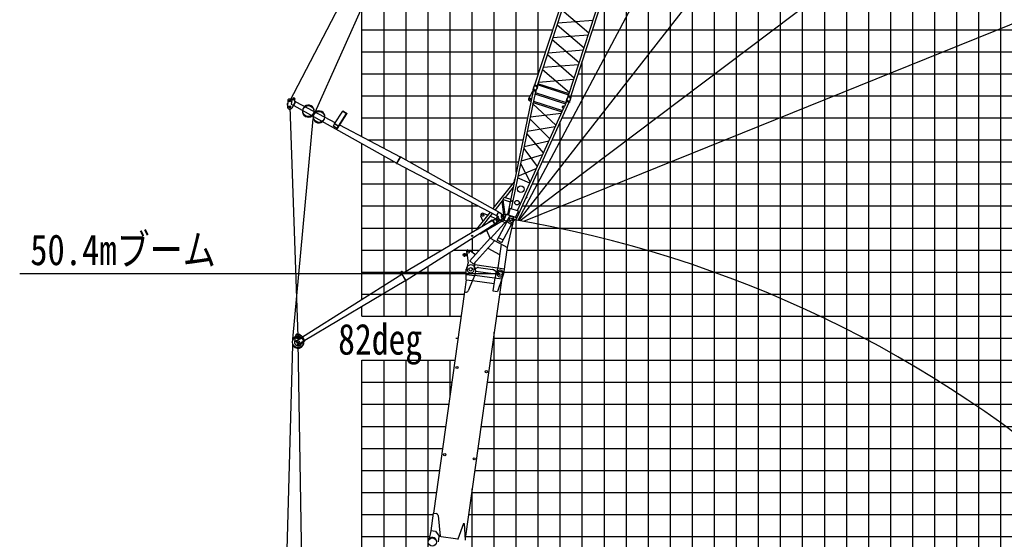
# Model space of a CAD drawing. Extents: x -439399 to 62702, y -349596 to 51651.
# Tile 8 of 63: x -339993 to -295307, y -284333 to -260755. Entities that reach past the tile are written whole.
import ezdxf

# ---------------------------------------------------------------- set-up
doc = ezdxf.new("R2010")
doc.units = 0
doc.layers.get('0').update_dxf_attribs({"linetype": 'CONTINUOUS'})

msp = doc.modelspace()

# ---------------------------------------------------------------- linework, layer by layer
at = {"color": 14, "linetype": 'Continuous'}
for p, q in [((-324458.888848, -266062.734972), (-324458.888848, -176207.494575)), ((-304458.888848, -326207.494575), (-304458.888848, -231866.331867)), ((-314458.888848, -326207.494575), (-314458.888848, -262643.16978)), ((-324183.464855, -266207.494575), (-317155.343842, -266207.494575)), ((-315833.565151, -266207.494575), (-209458.888848, -266207.494575)), ((-324458.888848, -273440.204736), (-324458.888848, -266386.672332)), ((-324458.888848, -274207.494575), (-324458.888848, -273772.598429)), ((-324458.888848, -276207.494575), (-320236.376139, -276207.494575)), ((-324458.888848, -306899.03133), (-324458.888848, -276207.494575)), ((-318638.830183, -276207.494575), (-209458.888848, -276207.494575))]:
    msp.add_line(p, q, dxfattribs=at)
at = {"color": 252, "linetype": 'Continuous'}
for p, q in [((-323458.888848, -266588.323181), (-323458.888848, -176207.494575)), ((-322458.888848, -267113.911389), (-322458.888848, -176207.494575)), ((-321458.888848, -267683.048147), (-321458.888848, -176207.494575)), ((-320458.888848, -268243.332607), (-320458.888848, -176207.494575)), ((-319458.888848, -268803.617067), (-319458.888848, -176207.494575)), ((-318458.888848, -269254.170358), (-318458.888848, -176207.494575)), ((-317458.888848, -267676.59771), (-317458.888848, -176207.494575)), ((-316458.888848, -263250.952481), (-316458.888848, -176207.494575)), ((-295458.888848, -326207.494575), (-295458.888848, -203499.356198)), ((-296458.888848, -326207.494575), (-296458.888848, -206577.048813)), ((-297458.888848, -326207.494575), (-297458.888848, -209654.616823)), ((-298458.888848, -326207.494575), (-298458.888848, -212732.309438)), ((-299458.888848, -326207.494575), (-299458.888848, -215861.284686)), ((-300458.888848, -326207.494575), (-300458.888848, -219158.307531)), ((-301458.888848, -326207.494575), (-301458.888848, -222493.920819)), ((-302458.888848, -326207.494575), (-302458.888848, -225710.838003)), ((-303458.888848, -326207.494575), (-303458.888848, -228788.530617)), ((-305458.888848, -326207.494575), (-305458.888848, -234944.024482)), ((-306458.888848, -326207.494575), (-306458.888848, -238021.717097)), ((-307458.888848, -326207.494575), (-307458.888848, -241099.409711)), ((-308458.888848, -326207.494575), (-308458.888848, -244177.14573)), ((-309458.888848, -326207.494575), (-309458.888848, -247254.838345)), ((-310458.888848, -326207.494575), (-310458.888848, -250332.433112)), ((-311458.888848, -326207.494575), (-311458.888848, -253410.125727)), ((-312458.888848, -326207.494575), (-312458.888848, -256487.818341)), ((-313458.888848, -326207.494575), (-313458.888848, -259565.482493)), ((-324458.888848, -261207.494575), (-315794.929935, -261207.494575)), ((-313992.410265, -261207.494575), (-209458.888848, -261207.494575)), ((-324458.888848, -262207.494575), (-316119.849235, -262207.494575)), ((-314317.329565, -262207.494575), (-209458.888848, -262207.494575)), ((-324458.888848, -263207.494575), (-316444.768536, -263207.494575)), ((-314642.248866, -263207.494575), (-209458.888848, -263207.494575)), ((-324458.888848, -264207.494575), (-316834.14159, -264207.494575)), ((-314967.168166, -264207.494575), (-209458.888848, -264207.494575)), ((-324458.888848, -265207.494575), (-316948.72458, -265207.494575)), ((-315458.888848, -326207.494575), (-315458.888848, -265378.677293)), ((-315381.503748, -265207.494575), (-209458.888848, -265207.494575)), ((-324458.888848, -267207.494575), (-322991.542194, -267207.494575)), ((-323458.888848, -274207.494575), (-323458.888848, -266966.364276)), ((-322307.660508, -267207.494575), (-317361.963104, -267207.494575)), ((-316285.626553, -267207.494575), (-209458.888848, -267207.494575)), ((-322458.888848, -272181.876061), (-322458.888848, -267491.085765)), ((-316458.888848, -326207.494575), (-316458.888848, -267590.76617)), ((-321458.888848, -271589.898536), (-321458.888848, -268015.807253)), ((-324458.888848, -268207.494575), (-321093.576341, -268207.494575)), ((-320522.852841, -268207.494575), (-317625.406195, -268207.494575)), ((-320458.888848, -270997.921011), (-320458.888848, -268540.528741)), ((-316737.687956, -268207.494575), (-209458.888848, -268207.494575)), ((-324458.888848, -269207.494575), (-319187.803427, -269207.494575)), ((-319458.888848, -270405.943487), (-319458.888848, -269065.25023)), ((-317189.749358, -269207.494575), (-209458.888848, -269207.494575)), ((-317458.888848, -326207.494575), (-317458.888848, -269783.363627)), ((-324458.888848, -270207.494575), (-319218.034335, -270207.494575)), ((-317649.639992, -270207.494575), (-209458.888848, -270207.494575)), ((-319458.888848, -270678.117821), (-319458.888848, -271315.311039)), ((-324458.888848, -271207.494575), (-320812.911687, -271207.494575)), ((-320292.174901, -271207.494575), (-319119.493893, -271207.494575)), ((-317875.524528, -271207.494575), (-209458.888848, -271207.494575)), ((-320458.888848, -274207.494575), (-320458.888848, -271313.40597)), ((-321458.888848, -274207.494575), (-321458.888848, -271948.694118)), ((-324458.888848, -272207.494575), (-319725.382586, -272207.494575)), ((-322458.888848, -274207.494575), (-322458.888848, -272583.982267)), ((-318016.065354, -272207.494575), (-209458.888848, -272207.494575)), ((-324458.888848, -273207.494575), (-319814.753659, -273207.494575)), ((-318217.207703, -273207.494575), (-209458.888848, -273207.494575)), ((-324458.888848, -274207.494575), (-319955.294486, -274207.494575)), ((-318357.74853, -274207.494575), (-209458.888848, -274207.494575)), ((-320191.619292, -275207.494575), (-320095.835312, -275207.494575)), ((-318498.289356, -275207.494575), (-209458.888848, -275207.494575)), ((-318458.888848, -326207.494575), (-318458.888848, -274927.145374)), ((-323458.888848, -299271.341451), (-323458.888848, -276207.494575)), ((-322458.888848, -292977.254463), (-322458.888848, -276207.494575)), ((-321458.888848, -286070.260064), (-321458.888848, -276207.494575)), ((-320458.888848, -277790.754861), (-320458.888848, -276207.494575)), ((-324458.888848, -277207.494575), (-320376.916965, -277207.494575)), ((-318779.371009, -277207.494575), (-209458.888848, -277207.494575)), ((-324458.888848, -278207.494575), (-320517.457792, -278207.494575)), ((-318919.911836, -278207.494575), (-209458.888848, -278207.494575)), ((-324458.888848, -279207.494575), (-320657.998668, -279207.494575)), ((-319060.452662, -279207.494575), (-209458.888848, -279207.494575)), ((-324458.888848, -280207.494575), (-320798.539494, -280207.494575)), ((-319200.993538, -280207.494575), (-209458.888848, -280207.494575)), ((-324458.888848, -281207.494575), (-320939.080321, -281207.494575)), ((-319341.534365, -281207.494575), (-209458.888848, -281207.494575)), ((-324458.888848, -282207.494575), (-321079.621147, -282207.494575)), ((-319482.075192, -282207.494575), (-209458.888848, -282207.494575)), ((-319458.888848, -324020.646461), (-319458.888848, -282042.515158)), ((-324458.888848, -283207.494575), (-321220.161974, -283207.494575)), ((-319622.616018, -283207.494575), (-209458.888848, -283207.494575)), ((-324458.888848, -284207.494575), (-321388.616177, -284207.494575)), ((-319763.156845, -284207.494575), (-209458.888848, -284207.494575))]:
    msp.add_line(p, q, dxfattribs=at)
at = {"color": 151, "linetype": 'Continuous'}
for p, q in [((-326585.604745, -264944.958175), (-290576.163802, -184391.49197)), ((-275172.333541, -190487.996117), (-317382.127619, -269873.072936)), ((-262043.740159, -199076.146776), (-317353.387232, -269869.266727)), ((-245631.954543, -215888.617048), (-317282.912986, -269881.486976)), ((-327739.321455, -264444.344952), (-305564.223967, -221975.378265)), ((-234130.774462, -236375.898969), (-317125.123123, -269907.792424)), ((-327829.24235, -264440.585295), (-327840.082335, -264699.585058)), ((-327637.547783, -264394.959777), (-327698.7076, -264364.031754)), ((-327649.436098, -264416.877917), (-327672.975961, -264586.128863)), ((-327649.436092, -264416.878606), (-327607.301255, -264339.192157)), ((-327633.85036, -264757.299618), (-327475.655547, -264465.626638)), ((-327563.618123, -264661.368114), (-327461.591026, -264473.254819)), ((-327515.351747, -264421.35768), (-327501.817345, -264396.403515)), ((-327480.42287, -264474.416427), (-327503.277717, -264462.020633)), ((-327475.655547, -264465.626638), (-327461.591026, -264473.254819)), ((-327466.357677, -264482.044819), (-325665.282646, -265428.668618)), ((-327850.214007, -264559.038479), (-327853.141172, -264628.977236)), ((-327853.141172, -264628.977236), (-327837.15517, -264629.646302)), ((-327850.214007, -264559.038479), (-327834.228005, -264559.707545)), ((-327730.17648, -264704.18655), (-327370.120583, -275128.314238)), ((-327672.975868, -264586.129351), (-327571.008088, -264641.433665)), ((-327577.682645, -264653.739933), (-327563.618123, -264661.368114)), ((-327558.850003, -264652.578304), (-322880.61138, -267269.548405)), ((-325702.563872, -265486.260364), (-325329.015112, -264909.18622)), ((-325334.071843, -264905.956546), (-325325.377531, -264892.525201)), ((-325333.988563, -264906.011551), (-325141.009399, -265029.270891)), ((-325325.376092, -264892.527563), (-325132.396929, -265015.786903)), ((-327600.034816, -275257.038976), (-326669.185446, -265250.008126)), ((-325576.928886, -265691.473436), (-325146.149704, -265025.987283)), ((-325529.73149, -265585.630374), (-325161.22937, -265016.352498)), ((-325141.092973, -265029.216957), (-325132.398661, -265015.785612)), ((-325746.66404, -265583.374734), (-325700.963945, -265484.330025)), ((-325744.482065, -265589.386644), (-325699.196226, -265491.239742)), ((-325591.451951, -265694.579424), (-325742.832346, -265596.588621)), ((-325540.45454, -265585.834786), (-325690.48391, -265488.718522)), ((-325537.375275, -265580.682437), (-325688.044086, -265483.152253)), ((-325583.553339, -265691.529735), (-325538.269034, -265593.386158)), ((-325579.988976, -265694.545631), (-325533.547823, -265593.894845)), ((-325538.803014, -265592.858513), (-325536.086663, -265588.662178)), ((-325472.426773, -265530.03139), (-322721.373622, -266975.952486)), ((-322885.299896, -267278.387801), (-322716.521994, -266967.202165)), ((-322871.235375, -267286.015982), (-322702.457473, -266974.830346)), ((-322716.521994, -266967.202165), (-322702.457473, -266974.830346)), ((-322707.142717, -266983.670902), (-318261.849105, -269474.299832)), ((-322885.299896, -267278.387801), (-322871.235375, -267286.015982)), ((-322866.380201, -267277.266295), (-318354.339821, -269644.830839)), ((-318370.428548, -269791.751514), (-318318.548672, -269696.097569)), ((-318358.23909, -269651.818208), (-318258.119227, -269467.221392)), ((-318358.23909, -269651.818208), (-318326.594159, -269668.981484)), ((-318344.174542, -269659.446403), (-318244.054679, -269474.849587)), ((-318251.503877, -269698.332271), (-318339.407002, -269650.656212)), ((-318028.124035, -269756.902213), (-318258.274509, -269898.084293)), ((-318258.119227, -269467.221392), (-318244.054679, -269474.849587)), ((-318253.589741, -269492.430201), (-318247.664149, -269481.995503)), ((-318253.589741, -269492.430201), (-318030.450938, -269619.144883)), ((-318247.664149, -269481.995503), (-318160.707019, -269531.376179)), ((-318198.604439, -269861.480878), (-318190.238236, -269875.119157)), ((-318104.997602, -269822.829573), (-318190.238205, -269875.11904)), ((-318166.632611, -269541.810877), (-318160.707019, -269531.376179)), ((-318113.363897, -269809.19131), (-318104.997638, -269822.82968)), ((-327604.935453, -275509.812335), (-328871.766381, -319663.966771)), ((-326580.05551, -322207.47527), (-327361.159645, -275388.157988))]:
    msp.add_line(p, q, dxfattribs=at)
at = {"color": 132, "linetype": 'Continuous'}
for p, q in [((-316607.071025, -263707.010883), (-314840.135531, -258268.935976)), ((-316498.364761, -263742.331647), (-314731.429267, -258304.25674)), ((-315085.381855, -264201.437064), (-313318.446361, -258763.362157)), ((-314976.676288, -264236.757601), (-313209.740794, -258798.682694)), ((-314163.212736, -261363.28927), (-315384.774785, -260315.050197)), ((-315576.195577, -260904.18338), (-313971.791745, -260774.155163)), ((-315604.16419, -260990.262111), (-314381.004821, -262033.584858)), ((-314602.016446, -262713.789449), (-315823.578437, -261665.550426)), ((-314191.181353, -261449.367113), (-315793.987612, -261574.479049)), ((-316014.999208, -262254.683653), (-314410.595528, -262124.655449)), ((-316042.980303, -262340.80115), (-314821.41844, -263389.040064)), ((-316262.381968, -263016.050933), (-315040.811536, -264064.263368)), ((-314629.997379, -262799.906079), (-316234.400968, -262929.934275)), ((-314849.399105, -263475.155606), (-316453.794062, -263605.157343)), ((-316628.534759, -263737.841891), (-316671.418895, -263819.033793)), ((-316632.793175, -263736.500033), (-316622.906347, -263706.071465)), ((-316632.793175, -263736.500033), (-316494.888828, -263781.307817)), ((-316622.906347, -263706.071465), (-316485.001999, -263750.879249)), ((-316607.071025, -263707.010883), (-316498.364761, -263742.331647)), ((-316599.603374, -263713.643051), (-316598.365346, -263709.832788)), ((-316499.088025, -263779.896446), (-316512.117303, -263870.788293)), ((-316508.301489, -263743.308795), (-316507.063461, -263739.498533)), ((-316494.888828, -263781.307817), (-316485.001999, -263750.879249)), ((-315077.361696, -264176.753524), (-316490.344603, -263717.648106)), ((-315058.664533, -264119.2095), (-316471.647439, -263660.104083)), ((-315106.846334, -264232.266853), (-315149.730249, -264313.458337)), ((-315111.103309, -264230.92644), (-315101.21648, -264200.497872)), ((-315111.103309, -264230.92644), (-314973.200123, -264275.733847)), ((-315101.21648, -264200.497872), (-314963.313294, -264245.305279)), ((-315085.381855, -264201.437064), (-314976.676288, -264236.757601)), ((-315077.914204, -264208.069231), (-315076.676176, -264204.258969)), ((-314977.419929, -264274.319895), (-314990.449207, -264365.211743)), ((-314986.612552, -264237.7349), (-314985.374524, -264233.924638)), ((-314973.200123, -264275.733847), (-314963.313294, -264245.305279))]:
    msp.add_line(p, q, dxfattribs=at)
at = {"color": 198, "linetype": 'Continuous'}
for p, q in [((-316694.117908, -263975.24416), (-317858.418836, -269610.250865)), ((-316584.745083, -264010.778241), (-317685.934792, -269340.33802)), ((-316722.809784, -264015.25916), (-316893.307004, -264309.654851)), ((-316722.809337, -264015.258494), (-316703.22186, -264019.305644)), ((-316697.680934, -263936.232477), (-316707.569482, -263966.666278)), ((-316569.665159, -264011.474135), (-316707.569482, -263966.666278)), ((-316559.776612, -263981.040334), (-316697.680934, -263936.232477)), ((-316584.745644, -264010.780034), (-316694.119439, -263975.242312)), ((-316693.451546, -263937.604877), (-316680.421764, -263846.709835)), ((-316595.513766, -264062.901958), (-315195.195996, -264517.89305)), ((-316559.776612, -263981.040334), (-316569.665159, -264011.474135)), ((-316564.008138, -263979.666817), (-316521.122663, -263898.472483)), ((-315063.901443, -264504.930048), (-317434.138055, -269748.104094)), ((-316836.949111, -264435.496342), (-316791.169285, -264444.955335)), ((-316703.442574, -264585.231162), (-316672.224702, -264515.733123)), ((-316688.021103, -264510.598464), (-315383.51134, -264934.459629)), ((-316675.699224, -264450.988631), (-315358.436345, -264878.993537)), ((-316607.828633, -264122.509962), (-315220.269784, -264573.355427)), ((-315173.273936, -264469.393499), (-315273.622991, -264691.374526)), ((-315175.990875, -264430.659839), (-315185.879422, -264461.09364)), ((-315047.975099, -264505.901497), (-315185.879422, -264461.09364)), ((-315038.086552, -264475.467696), (-315175.990875, -264430.659839)), ((-315063.897279, -264504.933913), (-315173.271074, -264469.396191)), ((-315171.760033, -264432.030787), (-315158.730805, -264341.139611)), ((-315038.086552, -264475.467696), (-315047.975099, -264505.901497)), ((-315042.315898, -264474.09271), (-314999.432247, -264392.901831)), ((-315310.55152, -264773.063715), (-317415.032177, -269428.361968)), ((-315654.609739, -265534.151592), (-316700.217722, -264569.645524)), ((-315377.064045, -264704.610127), (-315376.944042, -264720.418263)), ((-315367.675691, -264691.89204), (-315377.06225, -264704.607408)), ((-315376.946134, -264720.419085), (-315373.890016, -264727.195935)), ((-315373.892663, -264727.194304), (-315366.699728, -264737.417397)), ((-315367.675709, -264691.883762), (-315361.227132, -264688.201635)), ((-315366.698003, -264737.421145), (-315358.731599, -264745.26751)), ((-315361.218312, -264688.200338), (-315349.390121, -264684.157587)), ((-315358.733069, -264745.264131), (-315350.456749, -264752.160047)), ((-315350.460574, -264752.159399), (-315341.721644, -264757.62778)), ((-315338.335219, -264682.49276), (-315349.390946, -264684.157883)), ((-315341.719249, -264757.628028), (-315310.247232, -264772.398278)), ((-315327.587747, -264681.777348), (-315338.334556, -264682.491414)), ((-315327.588466, -264681.783052), (-315317.305507, -264682.495572)), ((-315277.40866, -264690.144272), (-315317.30012, -264682.491458)), ((-315277.406013, -264690.145937), (-315273.621292, -264691.375668)), ((-316840.060864, -265246.448069), (-315938.607089, -266162.387468)), ((-316821.187743, -265155.110912), (-315408.347216, -264989.402154)), ((-315693.02897, -265619.140723), (-316960.693462, -265830.289227)), ((-317100.146371, -266505.212281), (-315977.90479, -266249.306326)), ((-316222.502286, -266790.383852), (-316979.997263, -265923.713724)), ((-317120.089552, -266601.739933), (-316506.215576, -267417.98258)), ((-316263.101057, -266880.19332), (-317239.511458, -267179.721262)), ((-317378.726203, -267853.483589), (-316548.884823, -267512.363204)), ((-317260.468735, -267281.161575), (-316823.765391, -268120.436975)), ((-317548.675331, -268111.137036), (-318516.369347, -269326.35356)), ((-316844.968148, -268167.332801), (-317393.698735, -267925.951369)), ((-317599.870144, -268358.913744), (-317967.608734, -268820.71469)), ((-318043.63922, -268916.192704), (-318412.887822, -269379.8899)), ((-318112.158781, -269002.240577), (-318039.754149, -269604.833539)), ((-318059.212698, -268935.750962), (-317979.62942, -269598.088743)), ((-318043.636349, -268916.192271), (-317735.686599, -269016.251269)), ((-317967.606558, -268820.71318), (-317712.416515, -268903.6295)), ((-317041.492316, -268879.531138), (-317036.457511, -268884.009437)), ((-316979.967668, -268820.499755), (-317036.457511, -268884.009437)), ((-317002.654553, -268793.622259), (-316980.376455, -268813.437919)), ((-316980.380238, -268813.433748), (-316979.967125, -268820.495649)), ((-317742.653228, -269332.420685), (-317801.705539, -269618.22323)), ((-317739.564086, -269322.914995), (-317742.653503, -269332.423236)), ((-317361.399634, -269445.788146), (-317739.564086, -269322.914995)), ((-317364.486741, -269455.297511), (-317484.703058, -269721.226688)), ((-317361.399634, -269445.788146), (-317364.48905, -269455.296387)), ((-318645.948429, -269489.077147), (-319262.245153, -270263.013898)), ((-319088.566447, -270465.427748), (-318015.636529, -269835.822307)), ((-318544.344968, -269544.971933), (-319022.103857, -270144.934822)), ((-318000.763045, -269847.890905), (-318120.36853, -269750.838143)), ((-317917.329843, -269591.109689), (-318078.874363, -269609.218107)), ((-318000.763024, -269847.892994), (-317917.328029, -269591.106635)), ((-318000.763024, -269847.892994), (-317896.777145, -269881.680074)), ((-317422.777599, -269751.795905), (-317917.328029, -269591.106635)), ((-317848.19452, -269560.749092), (-317878.51096, -269603.718836)), ((-317770.445001, -269638.834903), (-317801.708573, -269618.226126)), ((-317422.781785, -269751.79921), (-317571.15975, -269881.509676)), ((-317522.10653, -269719.518643), (-317484.700235, -269721.222073)), ((-319270.065975, -270256.786067), (-319276.293806, -270264.606889)), ((-319276.293806, -270264.606889), (-319251.244638, -270284.553894)), ((-319270.065975, -270256.786067), (-319242.017011, -270279.121852)), ((-319092.128453, -270479.116801), (-319107.133663, -270453.545963)), ((-319083.503532, -270474.055616), (-319098.283158, -270448.869202)), ((-319092.128453, -270479.116801), (-319083.503532, -270474.055616))]:
    msp.add_line(p, q, dxfattribs=at)
at = {"color": 190, "linetype": 'Continuous'}
for p, q in [((-318535.464594, -269859.297082), (-322637.976944, -272287.892189)), ((-318546.427849, -269856.490417), (-318718.532355, -269958.372417)), ((-318546.427849, -269856.490417), (-318542.352564, -269863.374606)), ((-318540.697416, -269850.77503), (-318527.05896, -269842.408876)), ((-318427.753274, -270034.895895), (-318540.697416, -269850.77503)), ((-318414.114819, -270026.52974), (-318527.05896, -269842.408876)), ((-318521.050558, -269851.633057), (-318434.536163, -269801.480695)), ((-318521.050558, -269851.633057), (-318515.032397, -269862.014573)), ((-318515.032165, -269862.014958), (-318340.227946, -269760.680877)), ((-318434.536163, -269801.480695), (-318428.518002, -269811.862212)), ((-318426.141471, -270006.923888), (-318256.592229, -269897.023188)), ((-318432.978473, -270026.369118), (-322457.059851, -272582.820327)), ((-318718.532355, -269958.372417), (-318714.45707, -269965.256605)), ((-318604.259228, -270144.66001), (-318608.549242, -270137.907147)), ((-318435.444748, -270037.414171), (-318604.259228, -270144.66001)), ((-318435.444748, -270037.414171), (-318439.734762, -270030.661308)), ((-318427.753274, -270034.895895), (-318414.114819, -270026.52974)), ((-318419.614504, -270016.993362), (-318426.141471, -270006.923888)), ((-318419.614504, -270016.993362), (-318335.700939, -269962.601143)), ((-318335.700939, -269962.601143), (-318342.227906, -269952.531669)), ((-327153.078856, -275145.54761), (-322651.818142, -272296.382236)), ((-322744.868395, -272265.459461), (-322706.875637, -272331.221522)), ((-322642.633624, -272184.452376), (-322737.921316, -272239.502995)), ((-322737.075694, -272260.956815), (-322699.2643, -272326.404952)), ((-322638.131523, -272192.24511), (-322733.419215, -272247.295729)), ((-322465.577574, -272599.778771), (-322656.953059, -272287.799599)), ((-322656.952804, -272287.800015), (-322643.314348, -272279.43386)), ((-322451.939119, -272591.412617), (-322643.314603, -272279.433444)), ((-322624.47373, -272195.90321), (-322588.314031, -272258.492412)), ((-322616.677159, -272191.399455), (-322580.565334, -272253.90579)), ((-322470.900461, -272591.311547), (-327050.592015, -275312.619976)), ((-322465.577574, -272599.778771), (-322451.939119, -272591.412617)), ((-327478.728389, -275110.882068), (-327519.134933, -275362.806743)), ((-327477.836787, -275347.109306), (-327165.667327, -275155.617094)), ((-327469.470504, -275360.747969), (-327157.301044, -275169.255758)), ((-327171.941525, -275145.386541), (-327301.644317, -275042.224146)), ((-327171.941943, -275145.388253), (-327158.300158, -275137.020055)), ((-327058.999158, -275329.506906), (-327171.941943, -275145.388253)), ((-327045.364032, -275321.142794), (-327158.306945, -275137.023932)), ((-327469.47076, -275360.747553), (-327477.837042, -275347.108889)), ((-327385.809404, -275497.131795), (-327377.443377, -275510.770042)), ((-327385.809165, -275497.132185), (-327073.639705, -275305.639973)), ((-327377.442899, -275510.770822), (-327065.273439, -275319.278611)), ((-327058.999543, -275329.507263), (-327253.46978, -275506.492064)), ((-327058.998918, -275329.507296), (-327045.363793, -275321.143184))]:
    msp.add_line(p, q, dxfattribs=at)
at = {"color": 196, "linetype": 'Continuous'}
for p, q in [((-318974.632611, -269879.810389), (-319064.33191, -269668.525997)), ((-318761.920805, -269621.742906), (-318938.813192, -269544.364624)), ((-318387.844066, -269785.375812), (-318646.577133, -269672.197848)), ((-317839.983356, -269818.357524), (-318620.833502, -270686.182487)), ((-317791.964109, -269757.867369), (-318331.856304, -270773.256853)), ((-317587.120274, -269866.784775), (-318127.01247, -270882.174258)), ((-317986.113038, -269961.105571), (-318123.717702, -269900.912973)), ((-317859.175308, -271091.163296), (-317563.049857, -269842.319882)), ((-317804.32516, -269751.294882), (-317839.983107, -269818.357724)), ((-317830.853667, -269865.089375), (-317654.264154, -269958.98369)), ((-318893.876509, -270070.02931), (-318917.571716, -270014.215858)), ((-318638.106777, -270672.488332), (-318790.68876, -270313.085397)), ((-317986.024979, -269961.144379), (-317990.120595, -269970.267204)), ((-317989.741037, -269951.904844), (-317967.694216, -269955.003322)), ((-317980.467794, -269974.489812), (-317972.53684, -269968.398838)), ((-317975.410579, -269953.918771), (-317967.976818, -269960.607509)), ((-317967.693954, -269955.003397), (-317965.502036, -269957.857456)), ((-317851.083188, -269934.665157), (-317698.592582, -270015.745855)), ((-318640.851249, -270675.538428), (-319560.534498, -271697.660388)), ((-318438.853568, -270782.942875), (-319395.504827, -271846.150519)), ((-318645.545807, -270684.368077), (-318640.851091, -270675.538602)), ((-318640.851091, -270675.538602), (-317859.175199, -271091.16307)), ((-318324.945124, -270760.258812), (-318120.101289, -270869.176218)), ((-318236.249484, -270650.998094), (-318079.909347, -270734.125624)), ((-319652.14057, -271202.717821), (-319572.919126, -271213.851669)), ((-319572.919126, -271213.851669), (-319588.228132, -271322.780913)), ((-319306.03654, -271432.034802), (-319574.744558, -271226.839267)), ((-318746.11069, -271124.424128), (-318211.765094, -271408.540736)), ((-318145.746158, -270938.790824), (-318296.500719, -272011.465327)), ((-318027.574668, -272289.387597), (-317859.175228, -271091.163254)), ((-317863.869914, -271099.992545), (-317859.175199, -271091.16307)), ((-319709.192906, -271374.446221), (-319808.429054, -271386.782642)), ((-319698.213491, -271462.766393), (-319797.44964, -271475.102814)), ((-319708.612627, -271245.272569), (-319719.746441, -271324.493772)), ((-319719.746441, -271324.493772), (-319610.816955, -271339.802812)), ((-319700.323335, -271372.839763), (-319709.254588, -271373.95004)), ((-319705.895355, -271328.017537), (-319699.941186, -271327.277352)), ((-319705.895355, -271328.017537), (-319646.558796, -271805.330329)), ((-319689.220556, -271462.152296), (-319698.151809, -271463.262574)), ((-319681.312885, -272056.969861), (-319643.824799, -271790.228251)), ((-319646.81302, -271811.489996), (-319656.736879, -271822.519221)), ((-319656.736879, -271822.519221), (-319649.303118, -271829.207959)), ((-319395.504827, -271846.150519), (-319560.534498, -271697.660388)), ((-319364.427109, -272101.50525), (-319316.143526, -271757.949688)), ((-319357.468454, -272051.991847), (-319342.614433, -272054.079444)), ((-319342.614804, -272054.079212), (-319223.085335, -272004.199836)), ((-319331.025567, -271863.840917), (-318311.049625, -272007.189179)), ((-319170.656558, -271997.460341), (-318539.666507, -272086.140205)), ((-318389.976877, -272187.963644), (-318491.127089, -272107.06993)), ((-318311.366436, -272009.376087), (-318344.460444, -272244.852208)), ((-318296.500719, -272011.465327), (-317994.480659, -272053.911476)), ((-318389.976477, -272187.963969), (-318375.122456, -272190.051566)), ((-318376.514187, -272199.954246), (-318338.884243, -272205.24279)), ((-318337.492512, -272195.340109), (-318375.122456, -272190.051566))]:
    msp.add_line(p, q, dxfattribs=at)
at = {"color": 41, "linetype": 'Continuous'}
for p, q in [((-319732.08246, -272554.832409), (-319722.835135, -272075.429391)), ((-319318.270564, -272065.416248), (-319311.891545, -272159.43838)), ((-319732.098465, -272554.728895), (-319809.350947, -273104.408897)), ((-319732.098465, -272554.728895), (-319455.337644, -272593.62509)), ((-319703.256721, -272311.354864), (-319367.89819, -272358.486429)), ((-319338.204681, -272345.680415), (-319439.501146, -272584.788262)), ((-319439.282409, -272584.244821), (-318465.929422, -272721.040655)), ((-319311.978247, -272159.350539), (-319338.154748, -272345.606034)), ((-319330.980382, -272346.614326), (-318105.27876, -272518.875445)), ((-319311.978247, -272159.350539), (-318391.04008, -272288.779951)), ((-318431.081785, -272473.086818), (-318514.096902, -273063.770106)), ((-318377.122771, -272189.753145), (-318417.216581, -272475.035445)), ((-318377.136362, -272189.849851), (-318327.622718, -272196.80854)), ((-318105.332688, -272518.884192), (-318311.433975, -273092.347501)), ((-318304.350412, -272174.932176), (-318305.029968, -272179.767469)), ((-318102.628492, -272500.017801), (-318105.27876, -272518.875445)), ((-318102.704566, -272500.111155), (-318043.149313, -272312.660879)), ((-318130.151856, -272588.059731), (-319776.494493, -284302.396965)), ((-319444.39366, -272596.570756), (-319641.549885, -273053.775471)), ((-319800.441919, -273105.660979), (-321210.923679, -283141.760774)), ((-319809.350947, -273104.408897), (-319747.235319, -273113.138679)), ((-318514.096902, -273063.770106), (-318311.358618, -273092.263112)), ((-321220.525854, -283145.440691), (-321332.543883, -283942.490426)), ((-321220.525854, -283145.440691), (-321090.788651, -283163.674065)), ((-321005.307617, -283251.860337), (-320904.580122, -284193.759235)), ((-319850.694487, -283609.438811), (-320108.59026, -284330.636483)), ((-319850.798736, -283609.630275), (-319821.091903, -283613.805298)), ((-319821.104844, -283613.562685), (-319773.017004, -284377.578158)), ((-321332.48635, -283942.009847), (-321411.677373, -284316.570267)), ((-321331.157588, -283932.626427), (-321127.863245, -283961.197582)), ((-321127.916119, -283961.641942), (-320959.559143, -284197.370573)), ((-320963.261489, -284196.359134), (-320998.054762, -284443.926147)), ((-320963.261489, -284196.359134), (-320103.84034, -284317.142892)), ((-320106.699208, -284316.741105), (-320109.349476, -284335.598748))]:
    msp.add_line(p, q, dxfattribs=at)
at = {"color": 7, "linetype": 'Continuous'}
msp.add_line((-339993.148255, -272267.119903), (-318186.017556, -272267.119903), dxfattribs=at)
at = {"color": 151, "linetype": 'Continuous'}
for centre, radius in [((-327739.31933, -264444.347816), 34.999978), ((-327554.553407, -264367.786971), 28.499995), ((-327730.17648, -264704.18655), 44.999977), ((-318300.103188, -269829.893392), 39.999993), ((-318069.955607, -269688.71064), 39.999993), ((-320149.093762, -276535.014596), 50), ((-318812.228527, -276722.897408), 50), ((-320705.773693, -280496.084908), 50), ((-319368.92091, -280683.967721), 50)]:
    msp.add_circle(centre, radius, dxfattribs=at)
at = {"color": 198, "linetype": 'Continuous'}
for centre, radius in [((-316819.750047, -264352.25255), 39.999978), ((-317244.557177, -268442.80267), 149.999973), ((-317632.539979, -268989.677579), 29.999979), ((-317423.306491, -269057.661763), 103.399975), ((-318069.9649, -269688.719171), 39.999978), ((-317689.542458, -269812.325957), 72.499972), ((-319458.951409, -270565.708473), 30.249964)]:
    msp.add_circle(centre, radius, dxfattribs=at)
at = {"color": 255, "linetype": 'Continuous'}
for centre in [(-326893.689984, -264902.992207), (-326410.217698, -265165.202886)]:
    msp.add_circle(centre, 249.999955, dxfattribs=at)
at = {"color": 196, "linetype": 'Continuous'}
for centre, radius in [((-318976.886208, -269631.401641), 45.249985), ((-317689.542458, -269812.325957), 70), ((-319659.099343, -271252.23123), 25), ((-319802.939431, -271430.942656), 64), ((-319802.939431, -271430.942656), 20), ((-319522.870095, -272079.237517), 80), ((-318186.017556, -272267.119902), 90)]:
    msp.add_circle(centre, radius, dxfattribs=at)
at = {"color": 190, "linetype": 'Continuous'}
for centre, radius in [((-318300.116677, -269829.898711), 40.25), ((-327370.120583, -275128.314238), 99.999985), ((-327370.120583, -275128.314238), 44.999985), ((-327361.159645, -275388.157988), 59.999985)]:
    msp.add_circle(centre, radius, dxfattribs=at)
at = {"color": 41, "linetype": 'Continuous'}
msp.add_circle((-318186.022717, -272267.120065), 95.000198, dxfattribs=at)
at = {"color": 200, "linetype": 'Continuous'}
msp.add_circle((-327361.151833, -275388.154082), 250, dxfattribs=at)
at = {"color": 102, "linetype": 'Continuous'}
msp.add_circle((-321262.476574, -284457.155221), 185.000017, dxfattribs=at)
at = {"color": 151, "linetype": 'Continuous'}
for centre, radius, start, end in [((-326358.888848, -322013.366184), 79691.745998, 25.547717, 77.498455), ((-326358.888848, -326143.698248), 79691.745998, 25.547717, 77.498455), ((-327739.31933, -264444.347816), 89.999969, 63.174655, 177.603383), ((-327554.5593, -264367.797836), 59.999989, 331.525893, 151.525993), ((-327488.98077, -264435.66052), 29.999995, 151.525993, 241.525976), ((-327730.17648, -264704.18655), 109.99998, 177.603383, 331.525974), ((-326893.689984, -264902.992207), 272.499951, 173.712033, 307.84339), ((-326893.689984, -264902.992207), 272.499951, 355.208433, 129.339773), ((-326410.217698, -265165.202886), 272.499951, 356.856322, 127.691894), ((-326410.217698, -265165.202886), 272.499951, 175.364119, 306.19127), ((-325737.128361, -265587.772967), 10.499997, 155.231016, 237.08444), ((-325739.030633, -265591.902987), 5.999999, 155.231016, 237.08444), ((-325693.749512, -265491.963403), 10.499997, 57.084421, 177.094288), ((-325693.746541, -265493.752257), 5.999999, 57.084421, 155.231016), ((-325589.002835, -265689.0172), 5.999999, 237.08444, 335.230987), ((-325585.745232, -265685.763917), 10.499997, 237.08444, 327.084412), ((-325543.717055, -265590.871552), 5.999999, 335.230987, 57.084404), ((-325543.08182, -265589.495499), 10.499997, 335.230987, 57.084404), ((-318300.106021, -269829.892376), 79.999986, 151.525939, 301.526363), ((-318336.129458, -269686.56227), 19.999996, 331.525903, 61.525885), ((-318069.955607, -269688.71064), 79.999986, 300.093509, 60.408848), ((-326358.888836, -322013.366097), 52916.029314, 48.123993, 80.570602)]:
    msp.add_arc(centre, radius, start, end, dxfattribs=at)
at = {"color": 220, "linetype": 'Continuous'}
msp.add_arc((-317689.542458, -273942.658021), 27001.109422, 21.363499, 71.469511, dxfattribs=at)
at = {"color": 132, "linetype": 'Continuous'}
for centre in [(-316596.28602, -263858.770211), (-315074.599636, -264353.195486)]:
    msp.add_arc(centre, 84.999939, 152.157791, 351.84225, dxfattribs=at)
at = {"color": 198, "linetype": 'Continuous'}
for centre, radius, start, end in [((-316596.284891, -263858.774505), 84.999954, 332.157741, 171.842255), ((-316819.750047, -264352.25255), 84.99997, 149.923031, 258.325868), ((-315074.595595, -264353.202938), 84.999954, 332.157741, 171.842255), ((-317431.734157, -268056.034454), 120.899957, 137.083259, 199.568483), ((-318069.9649, -269688.719171), 79.999986, 96.395931, 230.942718)]:
    msp.add_arc(centre, radius, start, end, dxfattribs=at)
at = {"color": 196, "linetype": 'Continuous'}
for centre, radius, start, end in [((-318976.886208, -269631.401641), 95, 68.152393, 203.003331), ((-317689.542458, -269812.325957), 130, 346.277614, 152.000013), ((-319659.099343, -271252.23123), 50, 82.000027, 172.000009), ((-319802.939431, -271430.942656), 52, 65.930996, 308.24141), ((-319802.939431, -271430.942656), 40, 97.086331, 277.086295), ((-319608.033669, -271319.997588), 20, 262.000009, 351.999984), ((-319522.870095, -272079.237517), 160, 172.000009, 351.999973), ((-319184.573952, -272096.48712), 100, 82.000027, 112.650692), ((-318553.583962, -272185.166991), 100, 51.349372, 82.000027), ((-318186.017556, -272267.119902), 160, 172.000009, 351.999973)]:
    msp.add_arc(centre, radius, start, end, dxfattribs=at)
at = {"color": 190, "linetype": 'Continuous'}
for centre, radius, start, end in [((-318300.106179, -269829.892256), 80, 304.360388, 118.691476), ((-322728.417458, -272255.956572), 19, 120.016314, 210.016296), ((-322728.417458, -272255.956328), 10, 120.016314, 210.016296), ((-322633.132302, -272200.906279), 19, 30.016345, 120.016314), ((-322633.132302, -272200.906279), 10, 30.016345, 120.016314), ((-327361.151833, -275388.154082), 272.5, 116.844374, 6.349873), ((-327370.120583, -275128.314238), 109.999985, 51.502126, 170.887781), ((-327361.159645, -275388.157988), 160, 170.887836, 312.304881)]:
    msp.add_arc(centre, radius, start, end, dxfattribs=at)
at = {"color": 41, "linetype": 'Continuous'}
for centre, radius, start, end in [((-319522.881848, -272079.237252), 200.000458, 37.000019, 178.89473), ((-319347.184338, -271946.834908), 20.000031, 216.999936, 256.656287), ((-319522.881848, -272079.237252), 205.000458, 3.881433, 33.429562), ((-318186.022717, -272267.120065), 150.000336, 342.966792, 142.073344), ((-319453.253918, -272578.850533), 15.000034, 262.000173, 337.040483), ((-318324.82594, -272177.002877), 20.000031, 262.000173, 352.000073), ((-319733.313244, -273014.127877), 100.000198, 262.000173, 336.673401), ((-321104.704846, -283262.702096), 100.000198, 6.10414, 81.999918)]:
    msp.add_arc(centre, radius, start, end, dxfattribs=at)
at = {"color": 102, "linetype": 'Continuous'}
msp.add_arc((-321262.476574, -284457.155221), 205.000018, 33.430434, 171.999997, dxfattribs=at)
at = {"color": 198, "linetype": 'Continuous'}
for centre, major_axis, ratio, start_param, end_param in [((-315292.085608, -264732.220249), (-18.539585, -40.811454), 0.089232, 0.0102818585, 3.1640955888), ((-318005.625287, -268868.454962), (42.826569, 44.90152), 0.427943, 0.2058821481, 3.3474748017)]:
    msp.add_ellipse(centre, major_axis=major_axis, ratio=ratio, start_param=start_param, end_param=end_param, dxfattribs=at)

# ---------------------------------------------------------------- texts
at = {"color": 7, "linetype": 'Continuous', "char_height": 1400, "attachment_point": 1}
for s, insert in [('\\W0.823705;\\A1;50.4mブーム', (-339515.487052, -270493.00215)), ('\\W0.799680;\\A1;82deg', (-325538.315375, -274552.081255))]:
    msp.add_mtext(s, dxfattribs=dict(at, insert=insert))

doc.saveas('drawing.dxf')
